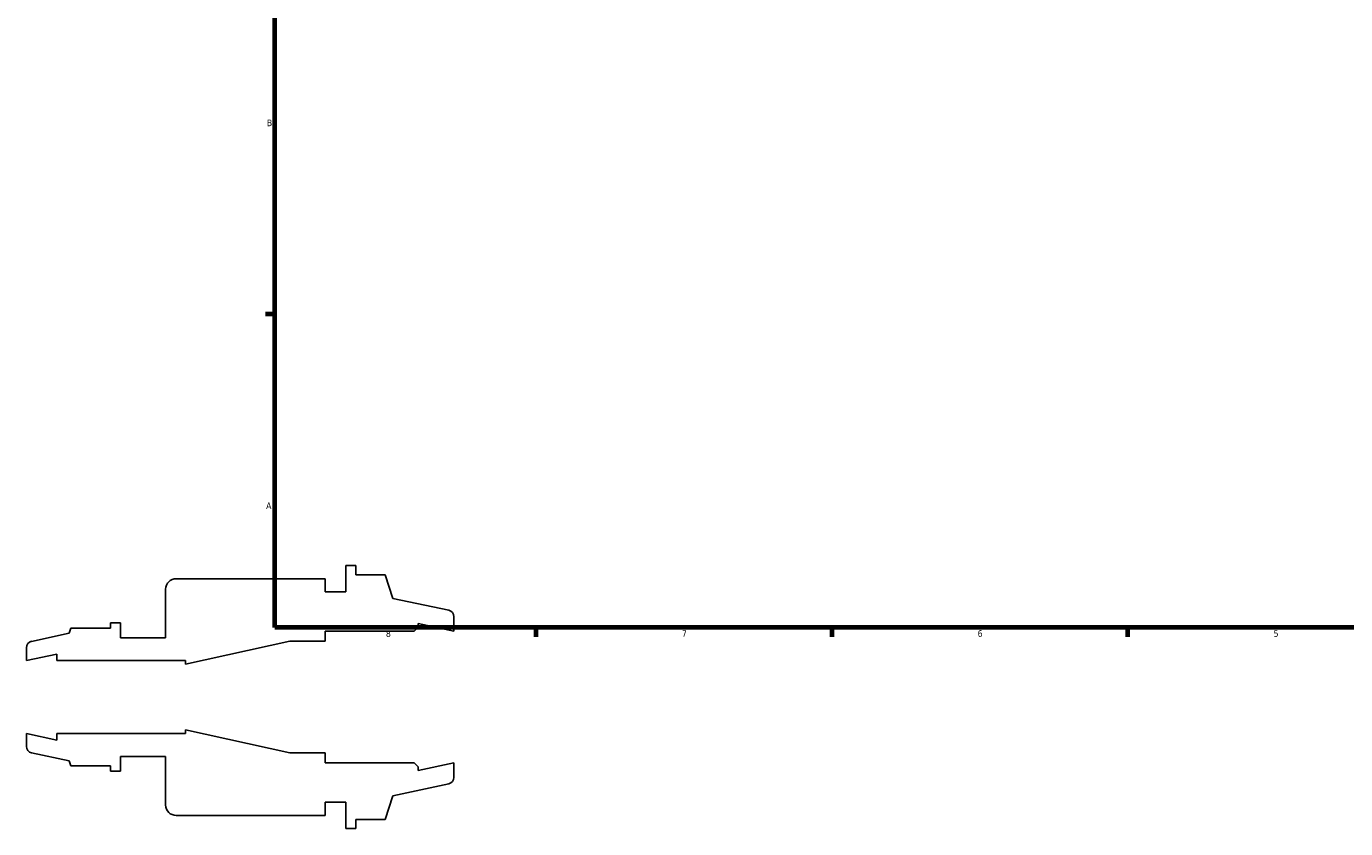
# Model space of a CAD drawing. Header units: inches. Extents: x -3.1 to 52.4, y -14.1 to 33.4.
# Tile 1 of 8: x -3.1 to 15.9, y -1.9 to 9.6. Entities that reach past the tile are written whole.
import ezdxf

# ---------------------------------------------------------------- set-up
doc = ezdxf.new("R2010")
doc.units = ezdxf.units.IN
doc.header["$MEASUREMENT"] = 0
doc.layers.add('Border (ANSI)', color=7, linetype='Continuous', lineweight=70)
doc.styles.add('Note Text (ANSI)', font='tahoma.ttf')

# ---------------------------------------------------------------- blocks, each defined once
blk = doc.blocks.new('Borders Default Border')
at = {"layer": 'Border (ANSI)'}
for p, q in [((0.5, 5.5), (0.366, 5.5)), ((4.25, 1), (4.25, 0.866)), ((8.5, 1), (8.5, 0.866)), ((12.75, 1), (12.75, 0.866))]:
    blk.add_line(p, q, dxfattribs=at)
at = {"layer": 'Border (ANSI)', "flags": 128}
blk.add_lwpolyline([(0.5, 1), (0.5, 21), (33.5, 21), (33.5, 1), (0.5, 1)], dxfattribs=at)
at = {"layer": 'Border (ANSI)', "color": 5, "true_color": 0x0000ff, "char_height": 0.0945, "attachment_point": 7, "style": 'Note Text (ANSI)'}
for s, insert in [('B', (0.384, 8.203)), ('A', (0.373, 2.703)), ('8', (2.094, 0.863)), ('7', (6.346, 0.866)), ('6', (10.595, 0.864)), ('5', (14.847, 0.864))]:
    blk.add_mtext(s, dxfattribs=dict(at, insert=insert))

msp = doc.modelspace()

# ---------------------------------------------------------------- linework, layer by layer
for p, q in [((1.66, 1.89), (1.518, 1.89)), ((1.518, 1.89), (1.518, 1.512)), ((1.66, 1.758), (1.66, 1.89)), ((2.083, 1.758), (1.66, 1.758)), ((2.193, 1.417), (2.083, 1.758)), ((-1.07, 1.55), (-1.07, 0.852)), ((1.223, 1.701), (-0.919, 1.701)), ((1.223, 1.512), (1.223, 1.701)), ((1.518, 1.512), (1.223, 1.512)), ((2.996, 1.247), (2.193, 1.417)), ((3.071, 0.947), (3.071, 1.154)), ((-2.432, 0.99), (-2.457, 0.916)), ((-1.862, 0.99), (-2.432, 0.99)), ((-1.72, 1.065), (-1.862, 1.065)), ((-1.862, 1.065), (-1.862, 0.99)), ((-1.72, 0.852), (-1.72, 1.065)), ((2.502, 0.947), (2.559, 1.004)), ((2.559, 1.004), (2.559, 1.056)), ((2.559, 1.056), (3.071, 0.947)), ((-2.457, 0.916), (-2.996, 0.801)), ((-1.07, 0.852), (-1.72, 0.852)), ((-0.787, 0.471), (0.716, 0.803)), ((0.716, 0.803), (1.223, 0.803)), ((1.223, 0.803), (1.223, 0.947)), ((1.223, 0.947), (2.502, 0.947)), ((-3.071, 0.709), (-3.071, 0.524)), ((-3.071, 0.524), (-2.632, 0.617)), ((-2.632, 0.617), (-2.632, 0.524)), ((-2.632, 0.524), (-0.787, 0.524)), ((-0.787, 0.524), (-0.787, 0.471)), ((-2.632, -0.617), (-3.071, -0.524)), ((-3.071, -0.524), (-3.071, -0.709)), ((-0.787, -0.524), (-2.632, -0.524)), ((-2.632, -0.524), (-2.632, -0.617)), ((0.716, -0.803), (-0.787, -0.471)), ((-0.787, -0.471), (-0.787, -0.524)), ((-2.996, -0.801), (-2.457, -0.916)), ((-2.457, -0.916), (-2.432, -0.99)), ((-1.72, -1.065), (-1.72, -0.852)), ((-1.72, -0.852), (-1.07, -0.852)), ((-1.07, -0.852), (-1.07, -1.55)), ((1.223, -0.803), (0.716, -0.803)), ((1.223, -0.947), (1.223, -0.803)), ((2.502, -0.947), (1.223, -0.947)), ((2.559, -1.004), (2.502, -0.947)), ((3.071, -0.947), (2.559, -1.056)), ((3.071, -1.154), (3.071, -0.947)), ((-2.432, -0.99), (-1.862, -0.99)), ((-1.862, -0.99), (-1.862, -1.065)), ((-1.862, -1.065), (-1.72, -1.065)), ((2.559, -1.056), (2.559, -1.004)), ((2.193, -1.417), (2.996, -1.247)), ((1.223, -1.701), (1.223, -1.512)), ((1.223, -1.512), (1.518, -1.512)), ((1.518, -1.512), (1.518, -1.89)), ((2.083, -1.758), (2.193, -1.417)), ((-0.919, -1.701), (1.223, -1.701)), ((1.518, -1.89), (1.66, -1.89)), ((1.66, -1.89), (1.66, -1.758)), ((1.66, -1.758), (2.083, -1.758))]:
    msp.add_line(p, q)
for centre, major_axis, end_param in [((-0.919, 1.55), (-0.151, 0), 6.283185), ((2.976, 1.154), (0, 0.0947), 6.073746), ((-2.976, 0.709), (-0.0926, -0.0197), 6.073746), ((-2.976, -0.709), (0, -0.0947), 6.073746), ((2.976, -1.154), (0.0926, 0.0197), 6.073746), ((-0.919, -1.55), (0, -0.151), 6.283185)]:
    msp.add_ellipse(centre, major_axis=major_axis, ratio=1, start_param=4.712389, end_param=end_param)

# ---------------------------------------------------------------- block references
msp.add_blockref('Borders Default Border', (0, 0))

doc.saveas('drawing.dxf')
